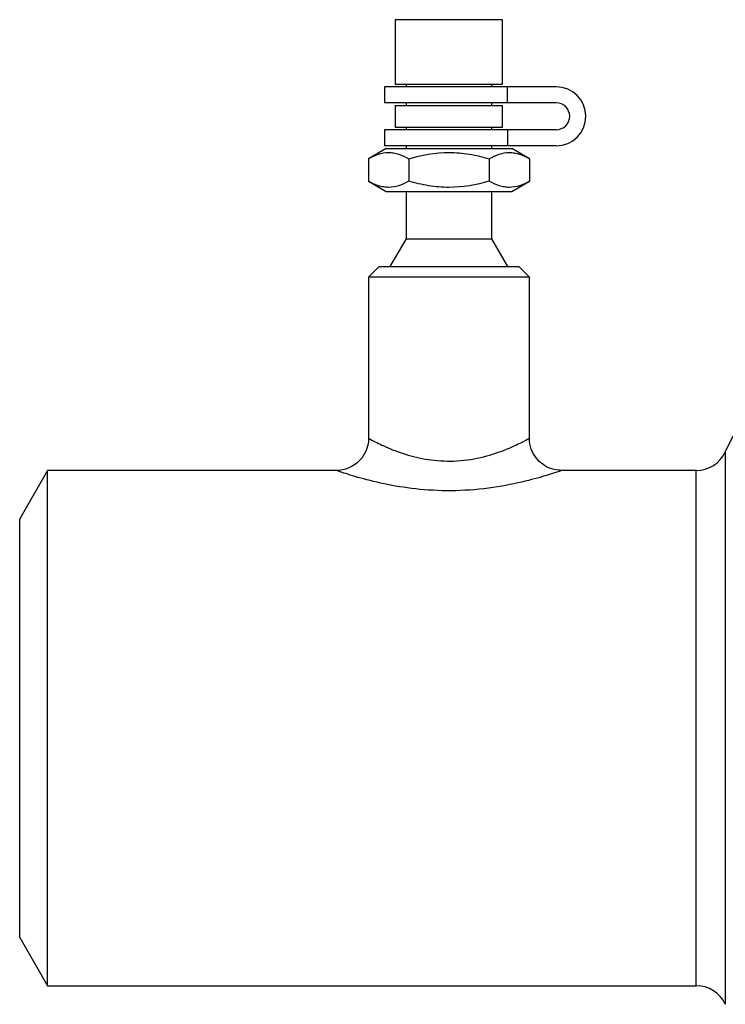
# Model space of a CAD drawing. Header units: millimetres. Extents: x -130 to 188, y -46 to 95.
# Tile 1 of 14: x -130 to -64, y -26 to 66. Entities that reach past the tile are written whole.
import ezdxf

# ---------------------------------------------------------------- set-up
doc = ezdxf.new("R2010")
doc.units = ezdxf.units.MM

msp = doc.modelspace()

# ---------------------------------------------------------------- linework, layer by layer
at = {"color": 7, "linetype": 'Continuous', "lineweight": 25}
for p, q in [((-95, 66), (-95, 60)), ((-85, 66), (-95, 66)), ((-85, 60), (-85, 66)), ((-96, 59.75), (-96, 58.25)), ((-80, 59.75), (-96, 59.75)), ((-95, 60), (-85, 60)), ((-94, 60), (-94, 59.75)), ((-86, 59.75), (-86, 60)), ((-84.546, 58.25), (-84.546, 59.75)), ((-80, 58.25), (-96, 58.25)), ((-95, 58), (-95, 56)), ((-95, 58), (-85, 58)), ((-94, 58.25), (-94, 58)), ((-86, 58), (-86, 58.25)), ((-85, 56), (-85, 58)), ((-95, 56), (-85, 56)), ((-94, 56), (-94, 55.75)), ((-86, 55.75), (-86, 56)), ((-96, 55.75), (-96, 54.25)), ((-80, 55.75), (-96, 55.75)), ((-84.546, 55.75), (-84.546, 54.25)), ((-80, 54.25), (-96, 54.25)), ((-94, 54.25), (-94, 54)), ((-86, 54), (-86, 54.25)), ((-95.85, 54), (-97.506, 53.044)), ((-95.85, 54), (-84.15, 54)), ((-82.494, 53.044), (-84.15, 54)), ((-97.506, 53.044), (-97.506, 50.956)), ((-93.753, 53.044), (-93.753, 50.956)), ((-86.247, 53.044), (-86.247, 50.956)), ((-82.494, 53.044), (-82.494, 50.956)), ((-97.506, 50.956), (-95.85, 50)), ((-84.15, 50), (-82.494, 50.956)), ((-95.85, 50), (-84.15, 50)), ((-94, 50), (-94, 45.598)), ((-86, 45.598), (-86, 50)), ((-94, 45.598), (-95.5, 43)), ((-94, 45.598), (-86, 45.598)), ((-84.5, 43), (-86, 45.598)), ((-96.5, 43), (-97.5, 42)), ((-96.5, 43), (-83.5, 43)), ((-82.5, 42), (-83.5, 43)), ((-97.5, 42), (-97.5, 27)), ((-82.5, 42), (-97.5, 42)), ((-82.5, 26.949), (-82.5, 42)), ((-127.402, 24), (-130, 19.5)), ((-100.5, 24), (-127.402, 24)), ((-127.402, -24), (-127.402, 24)), ((-66.971, 24), (-79.632, 24)), ((-130, -19.5), (-130, 19.5)), ((-130, -19.5), (-127.402, -24)), ((-127.402, -24), (-66.971, -24))]:
    msp.add_line(p, q, dxfattribs=at)
at = {"color": 1, "linetype": 'Continuous', "lineweight": 25}
for p, q in [((-64.25, 25.737), (-64.25, -25.737)), ((-66.971, -24), (-66.971, 24))]:
    msp.add_line(p, q, dxfattribs=at)
at = {"color": 7, "linetype": 'Continuous', "lineweight": 25}
for centre, radius, start, end in [((-80, 57), 2.75, 270, 90), ((-80, 57), 1.25, 270, 90), ((-32.5, 10.994), 35.006, 90, 155.09347), ((-66.971, 27), 3, 270, 335.09347), ((-66.971, -27), 3, 24.90653, 90)]:
    msp.add_arc(centre, radius, start, end, dxfattribs=at)
for points, knots in [([(-97.506, 53.044), (-97.199, 53.221), (-96.891, 53.367), (-96.267, 53.569), (-95.952, 53.624), (-95.473, 53.625), (-95.313, 53.611), (-94.996, 53.558), (-94.838, 53.519), (-94.369, 53.367), (-94.06, 53.221), (-93.753, 53.044)], [0, 0, 0, 0, 0.25, 0.25, 0.5, 0.5, 0.625, 0.625, 0.75, 0.75, 1, 1, 1, 1]), ([(-93.753, 53.044), (-92.531, 53.397), (-91.286, 53.625), (-89.358, 53.625), (-88.724, 53.569), (-87.474, 53.366), (-86.858, 53.22), (-86.247, 53.044)], [0, 0, 0, 0, 0.5, 0.5, 0.75, 0.75, 1, 1, 1, 1]), ([(-86.247, 53.044), (-85.941, 53.221), (-85.632, 53.367), (-85.009, 53.569), (-84.693, 53.624), (-84.215, 53.625), (-84.055, 53.611), (-83.738, 53.558), (-83.58, 53.519), (-83.111, 53.367), (-82.801, 53.221), (-82.494, 53.044)], [0, 0, 0, 0, 0.25, 0.25, 0.5, 0.5, 0.625, 0.625, 0.75, 0.75, 1, 1, 1, 1]), ([(-93.753, 50.956), (-94.059, 50.779), (-94.368, 50.633), (-94.991, 50.431), (-95.307, 50.376), (-95.785, 50.375), (-95.945, 50.389), (-96.262, 50.442), (-96.42, 50.481), (-96.889, 50.633), (-97.199, 50.779), (-97.506, 50.956)], [0, 0, 0, 0, 0.25, 0.25, 0.5, 0.5, 0.625, 0.625, 0.75, 0.75, 1, 1, 1, 1]), ([(-86.247, 50.956), (-87.469, 50.603), (-88.714, 50.375), (-90.642, 50.375), (-91.276, 50.431), (-92.526, 50.634), (-93.142, 50.78), (-93.753, 50.956)], [0, 0, 0, 0, 0.5, 0.5, 0.75, 0.75, 1, 1, 1, 1]), ([(-82.494, 50.956), (-82.801, 50.779), (-83.109, 50.633), (-83.733, 50.431), (-84.048, 50.376), (-84.527, 50.375), (-84.687, 50.389), (-85.004, 50.442), (-85.162, 50.481), (-85.631, 50.633), (-85.94, 50.779), (-86.247, 50.956)], [0, 0, 0, 0, 0.25, 0.25, 0.5, 0.5, 0.625, 0.625, 0.75, 0.75, 1, 1, 1, 1]), ([(-97.509, 27.013), (-97.506, 26.989), (-97.464, 26.662), (-97.636, 25.996), (-98.053, 25.179), (-98.668, 24.584), (-99.295, 24.224), (-99.89, 24.049), (-100.301, 23.99), (-100.505, 24.003), (-100.532, 24.005)], [0, 0, 0, 0, 0.015245, 0.207905, 0.418353, 0.591596, 0.740737, 0.870841, 0.982585, 1, 1, 1, 1]), ([(-79.623, 24.023), (-79.863, 24.041), (-80.38, 24.08), (-81.113, 24.428), (-81.785, 24.983), (-82.279, 25.765), (-82.513, 26.466), (-82.484, 26.872), (-82.479, 26.943)], [0, 0, 0, 0, 0.158987, 0.342192, 0.528131, 0.730246, 0.952702, 1, 1, 1, 1])]:
    msp.add_open_spline(points, degree=3, knots=knots, dxfattribs=at)
at = {"color": 1, "linetype": 'Continuous', "lineweight": 25}
for points, knots in [([(-97.5, 27), (-97.499, 27), (-97.49, 26.995), (-97.113, 26.786), (-96.221, 26.345), (-95.138, 25.884), (-93.917, 25.42), (-91.678, 24.913), (-89.166, 24.815), (-86.69, 25.233), (-84.634, 25.951), (-83.232, 26.605), (-82.514, 26.992), (-82.575, 26.959), (-82.594, 26.949)], [0, 0, 0, 0, 0.009448, 0.116409, 0.2265, 0.227027, 0.331884, 0.430329, 0.531295, 0.640292, 0.74994, 0.853097, 0.952929, 1, 1, 1, 1]), ([(-79.632, 23.955), (-79.605, 23.964), (-79.519, 23.993), (-80.54, 23.644), (-82.531, 23.056), (-85.439, 22.418), (-88.859, 22.059), (-92.304, 22.142), (-95.427, 22.585), (-98.071, 23.218), (-99.86, 23.778), (-100.422, 23.973), (-100.496, 23.999), (-100.499, 24), (-100.5, 24)], [0, 0, 0, 0, 0.044797, 0.140194, 0.240779, 0.351633, 0.466463, 0.574267, 0.676806, 0.781784, 0.888915, 0.975744, 0.991026, 1, 1, 1, 1])]:
    msp.add_open_spline(points, degree=3, knots=knots, dxfattribs=at)

doc.saveas('drawing.dxf')
